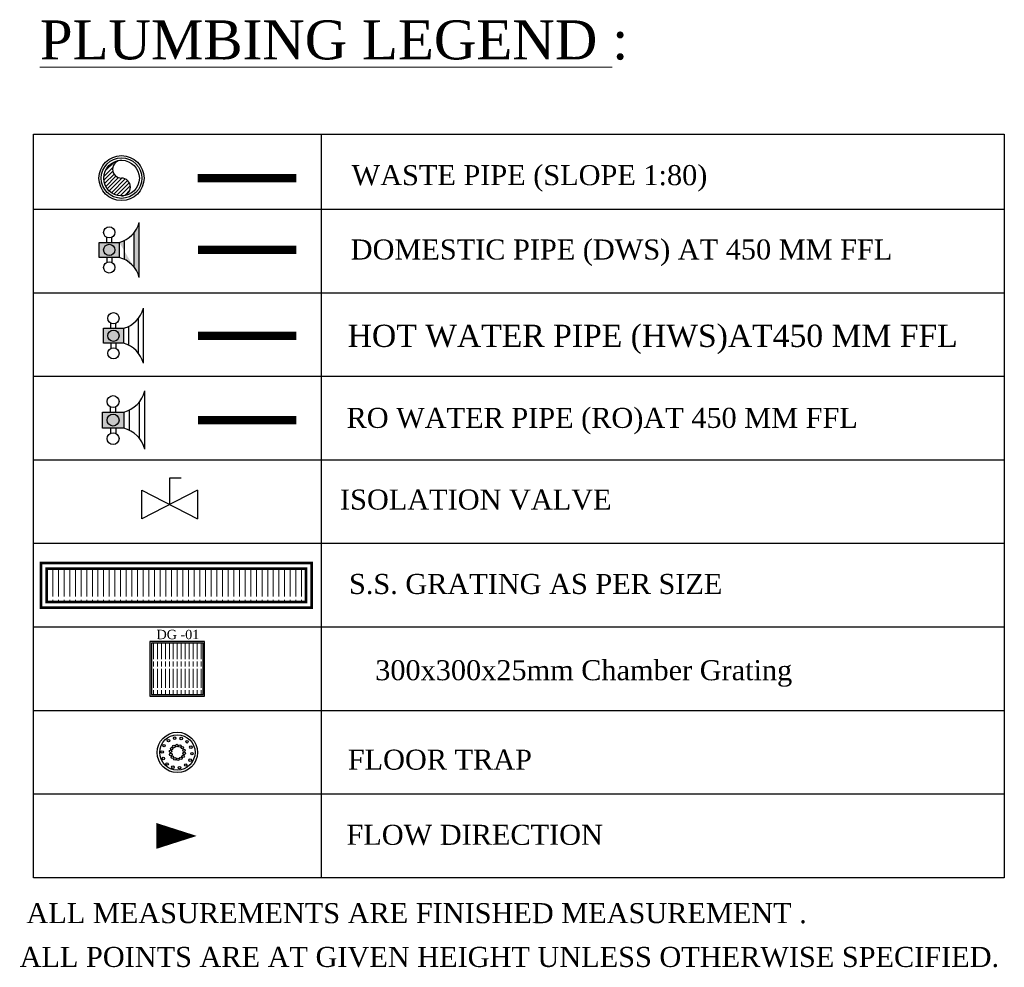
# Model space of a CAD drawing. Header units: millimetres. Extents: x 1277566 to 1493426, y 1039116 to 1145896.
# Tile 110 of 151: x 1418273 to 1426940, y 1090022 to 1098364. Entities that reach past the tile are written whole.
import ezdxf

# ---------------------------------------------------------------- set-up
doc = ezdxf.new("R2010")
doc.units = ezdxf.units.MM
doc.layers.add('CKD Equipments', color=252, linetype='Continuous', lineweight=0)
doc.layers.add('L1', color=171, linetype='Continuous', lineweight=13)
for name, color, linetype in [('CKD_Grating', 7, 'Continuous'), ('Drain Grating', 4, 'Continuous'), ('L11', 6, 'Continuous'), ('L12', 7, 'Continuous'), ('L8', 1, 'Continuous'), ('xKAM-B3-01-Kitchen$0$A-FURN', 8, 'Continuous')]:
    doc.layers.add(name, color=color, linetype=linetype)
doc.styles.add('CKD_Dimension Text', font='BOOKOS.TTF')

# ---------------------------------------------------------------- blocks, each defined once
blk = doc.blocks.new('150 Socket(top)')
at = {"ltscale": 10}
h = blk.add_hatch(dxfattribs=at)
h.set_pattern_fill('ANSI31', color=256, scale=100, style=0)
h.set_pattern_definition([(45, (-1317.751064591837, -237.6671661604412), (-8.838834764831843, 8.838834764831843), [])])
edge = h.paths.add_edge_path()
edge.add_arc((0, -39.5), 39.5, 270, 90)
edge.add_arc((0, 39.5), 39.5, 90, 270, ccw=False)
edge.add_arc((0, 0), 79, 270, 90, ccw=False)
for radius in [100, 90, 79]:
    blk.add_circle((0, 0), radius, dxfattribs=at)
for centre, start, end in [((0, 39.5), 90, 270), ((0, -39.5), 270, 90)]:
    blk.add_arc(centre, 39.5, start, end, dxfattribs=at)
blk = doc.blocks.new('A$C20B77722')
at = {"color": 6}
for centre, radius in [((0, 0), 99.90960382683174), ((0, 0), 87.42090334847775), ((-44.11694501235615, 58.26154117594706), 6.244350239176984), ((-13.67394141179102, 70.77869100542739), 6.244350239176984), ((19.18524484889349, 68.84752908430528), 6.244350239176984), ((47.95244893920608, 52.85054571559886), 6.244350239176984), ((-75.30875620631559, 2.169640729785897), 6.244350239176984), ((-66.11415573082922, 33.77525463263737), 6.244350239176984), ((-33.64467077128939, 4.895599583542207), 6.244350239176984), ((-28.18867988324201, 19.00865837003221), 6.244350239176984), ((-17.14957523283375, 29.35681924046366), 6.244350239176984), ((-2.713786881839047, 33.89050202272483), 6.244350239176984), ((12.25950024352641, 31.71175523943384), 6.244350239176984), ((24.80464299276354, 23.25210641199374), 6.244350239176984), ((32.4369219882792, 10.18709274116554), 6.244350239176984), ((33.64467077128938, -4.895599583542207), 6.244350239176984), ((66.92997328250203, 25.95613964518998), 6.244350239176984), ((-69.87964305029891, -30.29542108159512), 6.244350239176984), ((-32.43692198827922, -10.18709274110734), 6.244350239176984), ((-24.80464299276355, -23.25210641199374), 6.244350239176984), ((-12.25950024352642, -31.71175523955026), 6.244350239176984), ((2.713786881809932, -33.89050202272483), 6.244350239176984), ((17.14957523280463, -29.35681924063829), 6.244350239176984), ((28.18867988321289, -19.00865837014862), 6.244350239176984), ((63.16448596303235, -38.11453606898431), 6.244350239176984), ((72.35908643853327, -6.508922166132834), 6.244350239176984), ((-50.90211870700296, -57.18982715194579), 6.244350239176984), ((-22.13491461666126, -73.18681052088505), 6.244350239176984), ((10.7242716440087, -75.11797244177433), 6.244350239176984), ((41.16727524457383, -62.600822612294), 6.244350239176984)]:
    blk.add_circle(centre, radius, dxfattribs=at)
blk = doc.blocks.new('G$CFDF86615')
at = {"layer": 'CKD Equipments'}
h = blk.add_hatch(color=2, dxfattribs=at)
h.dxf.hatch_style = 1
h.paths.add_polyline_path([(1.396983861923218e-09, 350.0000000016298), (0, 1.629814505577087e-09), (349.9999999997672, 0), (350.000000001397, 350)])
h.paths.add_polyline_path([(341.5461255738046, 338.8760428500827), (11.3461255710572, 338.8760428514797), (11.34612556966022, 8.676042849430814), (341.5461255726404, 8.676042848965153)], flags=16)
at = {"layer": 'Drain Grating', "linetype": 'Continuous', "lineweight": 5}
h = blk.add_hatch(dxfattribs=at)
h.set_pattern_fill('ACAD_ISO08W100', color=256, scale=5.079999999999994, angle=90.00000000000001, style=0)
h.set_pattern_definition([(90.00000000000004, (-77557.85894435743, -877345.4100622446), (-25.4, -7.993605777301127e-15), [121.9199999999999, -15.23999999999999, 30.47999999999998, -15.23999999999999])])
h.paths.add_polyline_path([(341.5461255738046, 338.8760428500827), (341.5461255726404, 8.676042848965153), (11.34612556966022, 8.676042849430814), (11.3461255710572, 338.8760428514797)])
at = {"layer": 'xKAM-B3-01-Kitchen$0$A-FURN', "color": 2}
blk.add_lwpolyline([(1.396983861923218e-09, 350.0000000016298), (0, 1.629814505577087e-09), (349.9999999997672, 0), (350.000000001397, 350), (1.396983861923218e-09, 350.0000000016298)], dxfattribs=at)
at = {"layer": 'xKAM-B3-01-Kitchen$0$A-FURN', "color": 2, "elevation": 8910.120359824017}
blk.add_lwpolyline([(341.5461255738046, 338.8760428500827), (11.3461255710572, 338.8760428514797), (11.34612556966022, 8.676042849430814), (341.5461255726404, 8.676042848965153)], close=True, dxfattribs=at)
at = {"layer": 'L1', "insert": (180.0138244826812, 424.6759905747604), "char_height": 60, "width": 406.2485296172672, "attachment_point": 2, "style": 'CKD_Dimension Text'}
blk.add_mtext('DG -01', dxfattribs=at)
blk = doc.blocks.new('G$C4263DD8E')
at = {"layer": 'CKD_Grating', "linetype": 'Continuous', "lineweight": 5}
h = blk.add_hatch(dxfattribs=at)
h.set_pattern_fill('ACAD_ISO08W100', color=2, scale=5.079999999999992, angle=270, style=0)
h.set_pattern_definition([(270, (81088.43800772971, 883573.0561369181), (25.4, -1.338202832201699e-15), [121.9199999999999, -15.23999999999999, 30.47999999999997, -15.23999999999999])])
h.paths.add_polyline_path([(1252.132426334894, 1613.550930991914), (87.26274204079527, 1613.550930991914), (87.26274204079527, 1763.550930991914), (1252.132426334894, 1763.550930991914)])
at = {"layer": 'L11'}
h = blk.add_hatch(color=5, dxfattribs=at)
h.dxf.hatch_style = 1
h.paths.add_polyline_path([(413.6535345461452, 3161.410876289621), (323.6535345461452, 3161.410876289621), (323.6535345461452, 3228.910876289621), (413.6535345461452, 3228.910876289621)])
edge = h.paths.add_edge_path()
edge.add_arc((379.9035942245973, 3037.660935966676), 128.2696620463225, 15.25509999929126, 74.74490000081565)
edge.add_line((503.6535345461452, 3318.910876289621), (503.6535345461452, 3071.410876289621))
edge.add_line((436.1535345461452, 3152.59987628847), (436.1535345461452, 3238.432876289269))
edge.add_arc((379.9035824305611, 3352.660864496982), 128.2696860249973, 285.2550807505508, 344.7448807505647, ccw=False)
edge.add_line((481.1535345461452, 3274.738876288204), (481.1535345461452, 3115.627876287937))
h = blk.add_hatch(color=1, dxfattribs=at)
h.dxf.hatch_style = 1
h.paths.add_polyline_path([(432.8027916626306, 2775.943980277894), (342.8027916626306, 2775.943980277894), (342.8027916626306, 2843.443980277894), (432.8027916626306, 2843.443980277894)])
h = blk.add_hatch(color=54, dxfattribs=at)
h.dxf.hatch_style = 1
h.paths.add_polyline_path([(433.6787916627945, 2395.219789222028), (338.4227916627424, 2395.219789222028), (338.4227916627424, 2466.661789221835), (433.6787916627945, 2466.661789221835)])
for p, q in [((640.3137892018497, 2051.606294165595), (640.3137892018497, 2171.611177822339)), ((640.3137892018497, 2171.611177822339), (692.1090790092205, 2171.611177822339)), ((515.230852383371, 2115.63233190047), (765.3967260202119, 1987.580256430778)), ((765.3967260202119, 2115.63233190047), (515.230852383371, 1987.580256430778)), ((515.230852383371, 1987.580256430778), (515.230852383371, 2115.63233190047)), ((765.3967260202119, 2115.63233190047), (765.3967260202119, 1987.580256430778))]:
    blk.add_line(p, q)
at = {"layer": 'CKD_Grating', "color": 2, "const_width": 12}
blk.add_lwpolyline([(1277.132426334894, 1588.550930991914), (62.26274204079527, 1588.550930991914), (62.26274204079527, 1788.550930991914), (1277.132426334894, 1788.550930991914), (1277.132426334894, 1588.550930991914)], dxfattribs=at)
blk.add_lwpolyline([(1252.132426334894, 1613.550930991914), (87.26274204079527, 1613.550930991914), (87.26274204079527, 1763.550930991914), (1252.132426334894, 1763.550930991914)], close=True, dxfattribs=at)
at = {"layer": 'L11', "color": 5}
for p, q in [((503.6535345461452, 3071.410876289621), (503.6535345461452, 3318.910876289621)), ((481.1535345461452, 3115.627876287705), (481.1535345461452, 3274.738876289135)), ((357.4035345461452, 3228.910876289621), (357.4035345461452, 3251.410876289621)), ((379.9035345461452, 3228.910876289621), (379.9035345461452, 3251.410876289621)), ((436.1535345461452, 3238.432876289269), (436.1535345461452, 3152.59987628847)), ((357.4035345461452, 3161.410876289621), (357.4035345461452, 3138.910876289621)), ((379.9035345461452, 3161.410876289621), (379.9035345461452, 3138.910876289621))]:
    blk.add_line(p, q, dxfattribs=at)
at = {"layer": 'L11', "color": 1}
for p, q in [((522.8027916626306, 2685.943980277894), (522.8027916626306, 2933.443980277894)), ((500.3027916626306, 2730.160980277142), (500.3027916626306, 2889.271980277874)), ((376.5527916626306, 2843.443980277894), (376.5527916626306, 2865.943980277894)), ((399.0527916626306, 2843.443980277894), (399.0527916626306, 2865.943980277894)), ((455.3027916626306, 2852.965980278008), (455.3027916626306, 2767.132980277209)), ((376.5527916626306, 2775.943980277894), (376.5527916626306, 2753.443980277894)), ((399.0527916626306, 2775.943980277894), (399.0527916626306, 2753.443980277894))]:
    blk.add_line(p, q, dxfattribs=at)
at = {"layer": 'L11', "color": 54}
for p, q in [((528.9347916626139, 2299.963789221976), (528.9347916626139, 2561.917789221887)), ((374.1437916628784, 2466.661789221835), (374.1437916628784, 2490.475789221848)), ((397.9577916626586, 2466.661789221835), (397.9577916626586, 2490.475789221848)), ((457.4927916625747, 2476.739874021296), (457.4927916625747, 2385.894226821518)), ((505.1207916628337, 2346.763062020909), (505.1207916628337, 2515.166144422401)), ((374.1437916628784, 2395.219789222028), (374.1437916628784, 2371.405789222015)), ((397.9577916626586, 2395.219789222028), (397.9577916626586, 2371.405789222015))]:
    blk.add_line(p, q, dxfattribs=at)
at = {"layer": 'L11', "color": 3, "linetype": 'Continuous', "const_width": 37.5}
blk.add_lwpolyline([(765.3230723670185, 3517.691487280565), (1209.62614749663, 3517.691487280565)], dxfattribs=at)
at = {"layer": 'L11', "color": 5}
blk.add_lwpolyline([(413.6535345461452, 3161.410876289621), (323.6535345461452, 3161.410876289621), (323.6535345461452, 3228.910876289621), (413.6535345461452, 3228.910876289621)], close=True, dxfattribs=at)
at = {"layer": 'L11', "color": 6, "linetype": 'Continuous', "lineweight": 20, "ltscale": 75, "const_width": 37.5}
blk.add_lwpolyline([(767.8056424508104, 3195.17587628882), (1209.630540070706, 3195.17587628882)], dxfattribs=at)
at = {"layer": 'L11', "color": 1}
blk.add_lwpolyline([(432.8027916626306, 2775.943980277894), (342.8027916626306, 2775.943980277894), (342.8027916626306, 2843.443980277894), (432.8027916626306, 2843.443980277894)], close=True, dxfattribs=at)
at = {"layer": 'L11', "color": 1, "linetype": 'Continuous', "lineweight": 20, "ltscale": 75, "const_width": 37.5}
blk.add_lwpolyline([(767.8012498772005, 2809.930980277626), (1209.626147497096, 2809.930980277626)], dxfattribs=at)
at = {"layer": 'L11', "color": 54}
blk.add_lwpolyline([(433.6787916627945, 2395.219789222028), (338.4227916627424, 2395.219789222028), (338.4227916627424, 2466.661789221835), (433.6787916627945, 2466.661789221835)], close=True, dxfattribs=at)
at = {"layer": 'L11', "color": 5, "const_width": 37.5}
blk.add_lwpolyline([(767.8012498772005, 2431.191630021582), (1209.626147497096, 2431.191630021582)], dxfattribs=at)
at = {"layer": 'L11', "color": 1}
blk.add_lwpolyline([(761.8260853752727, 563.5509309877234, 0, 116.1290322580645, 0), (580.348010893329, 563.5509309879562, 116.1290322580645, 116.1290322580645, 0)], format="xyseb", dxfattribs=at)
at = {"layer": 'L11', "color": 5}
for centre in [(368.6535345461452, 3273.910876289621), (368.6535345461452, 3195.160876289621), (368.6535345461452, 3116.410876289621)]:
    blk.add_circle(centre, 25.155765, dxfattribs=at)
at = {"layer": 'L11', "color": 1}
for centre in [(387.8027916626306, 2888.443980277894), (387.8027916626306, 2809.693980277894), (387.8027916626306, 2730.943980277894)]:
    blk.add_circle(centre, 25.155765, dxfattribs=at)
at = {"layer": 'L11', "color": 54}
for centre in [(386.0507916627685, 2514.289789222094), (386.0507916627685, 2430.940789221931), (386.0507916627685, 2347.591789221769)]:
    blk.add_circle(centre, 26.62486167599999, dxfattribs=at)
at = {"layer": 'L11', "color": 5}
for centre, start, end in [((379.9035345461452, 3352.660876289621), 285.2550999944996, 344.7449000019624), ((379.9035345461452, 3037.660876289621), 15.25509999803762, 74.7449000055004)]:
    blk.add_arc(centre, 128.26971, start, end, dxfattribs=at)
at = {"layer": 'L11', "color": 1}
for centre, start, end in [((399.0527916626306, 2967.193980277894), 285.2550999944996, 344.7449000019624), ((399.0527916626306, 2652.193980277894), 15.25509999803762, 74.7449000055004)]:
    blk.add_arc(centre, 128.26971, start, end, dxfattribs=at)
at = {"layer": 'L11', "color": 54}
for centre, start, end in [((397.9577916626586, 2597.63878922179), 285.2550999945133, 344.7449000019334), ((397.9577916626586, 2264.24278922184), 15.25509999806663, 74.74490000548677)]:
    blk.add_arc(centre, 135.760661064, start, end, dxfattribs=at)
at = {"layer": 'L12'}
for p, q in [((1321.405419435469, 376.0509309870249), (1321.405419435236, 3715.090398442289)), ((4388.315749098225, 3376.050930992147), (28.07158799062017, 3376.050930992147)), ((4388.315749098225, 3001.050930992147), (28.07158799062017, 3001.050930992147)), ((4388.315749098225, 2626.050930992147), (28.07158799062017, 2626.050930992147)), ((4388.315749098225, 2251.050930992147), (28.07158799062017, 2251.050930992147)), ((4388.315749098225, 1876.050930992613), (28.07158799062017, 1876.050930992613)), ((4388.315749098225, 1501.050930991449), (28.07158799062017, 1501.050930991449)), ((4388.315749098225, 1126.050930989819), (28.07158799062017, 1126.050930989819)), ((4388.315749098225, 1126.050930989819), (28.07158799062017, 1126.050930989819)), ((4388.315749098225, 751.0509309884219), (28.07158799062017, 751.0509309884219)), ((4388.315749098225, 376.0509309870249), (28.07158799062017, 376.0509309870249))]:
    blk.add_line(p, q, dxfattribs=at)
blk.add_lwpolyline([(28.07158799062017, 376.0509309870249), (28.07158799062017, 3715.090398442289), (4388.315749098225, 3715.090398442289), (4388.315749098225, 376.0509309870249)], dxfattribs=at)
at = {"layer": 'L11', "color": 3, "linetype": 'Continuous', "xscale": 1.0126582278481, "yscale": 1.0126582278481, "zscale": 1.0126582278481, "rotation": 179.9999999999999}
blk.add_blockref('150 Socket(top)', (423.8849293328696, 3517.691487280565), dxfattribs=at)
at = {"layer": 'L12', "xscale": 0.7, "yscale": 0.7, "zscale": 0.7}
blk.add_blockref('G$CFDF86615', (551.2262158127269, 1191.907700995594, -6237.084251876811), dxfattribs=at)
at = {"layer": 'L8', "xscale": 0.9072580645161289, "yscale": 0.9072580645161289, "zscale": 0.9072580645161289}
blk.add_blockref('A$C20B77722', (674.7385037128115, 938.5509309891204), dxfattribs=at)
at = {"layer": 'L12', "color": 0, "lineweight": 0, "insert": (57.14550369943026, 4226.038374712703), "char_height": 175, "width": 3600.581162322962, "attachment_point": 1, "style": 'CKD_Dimension Text'}
blk.add_mtext('\\pxql;{\\LPLUMBING LEGEND }:', dxfattribs=at)
at = {"layer": 'L12', "color": 7, "ltscale": 4, "attachment_point": 2, "style": 'CKD_Dimension Text'}
for s, insert, char_height, width in [('WASTE PIPE (SLOPE 1:80)', (2255.965629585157, 3576.050930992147), 90, 3211.159774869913), ('DOMESTIC PIPE (DWS) AT 450 MM FFL', (2669.209100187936, 3242.096833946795), 90, 3211.159774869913), ('HOT WATER PIPE (HWS)AT450 MM FFL', (2809.247299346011, 2859.438666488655), 100, 4328.539599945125), ('RO WATER PIPE (RO)AT 450 MM FFL', (2582.501216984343, 2485.956392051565), 90, 3211.159774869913), ('ISOLATION VALVE', (2014.847748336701, 2119.029427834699), 90, 3211.159774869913), ('S.S. GRATING AS PER SIZE', (2283.836059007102, 1740.122393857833), 90, 3211.159774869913), ('300x300x25mm Chamber Grating', (2499.536880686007, 1352.781788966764), 90, 3211.159774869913), ('FLOOR TRAP ', (1853.487017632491, 951.0509310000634), 90, 3211.159774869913), ('FLOW DIRECTION ', (2009.835562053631, 613.550930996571), 90, 3211.159774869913)]:
    blk.add_mtext(s, dxfattribs=dict(at, insert=insert, char_height=char_height, width=width))
at = {"layer": 'L12', "color": 7, "char_height": 90, "attachment_point": 1, "style": 'CKD_Dimension Text'}
for s, insert, width in [('ALL MEASUREMENTS ARE FINISHED MEASUREMENT .', (-2.99796057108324, 261.7526532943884), 5094.290322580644), ('ALL POINTS ARE AT GIVEN HEIGHT UNLESS OTHERWISE SPECIFIED.   ', (-33.90262131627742, 65.11092566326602), 4980.007545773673)]:
    blk.add_mtext(s, dxfattribs=dict(at, insert=insert, width=width))

msp = doc.modelspace()

# ---------------------------------------------------------------- block references
at = {"ltscale": 4, "xscale": 1.9602, "yscale": 1.9602, "zscale": 1.9602}
msp.add_blockref('G$C4263DD8E', (1418338.061385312, 1090074.1734698), dxfattribs=at)

doc.saveas('drawing.dxf')
